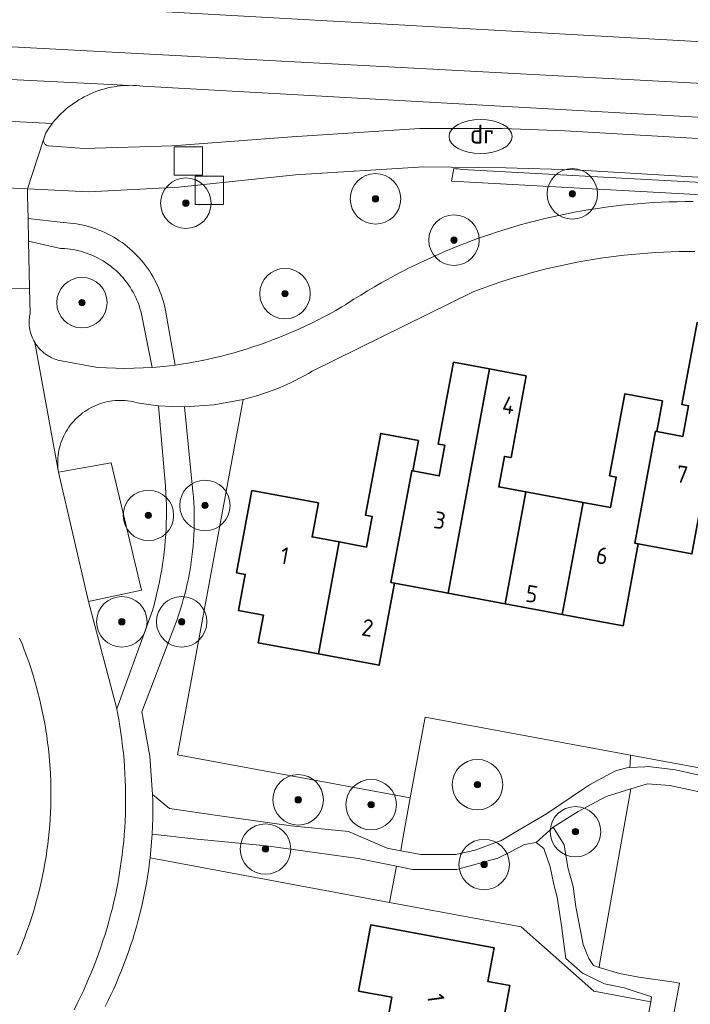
# Model space of a CAD drawing. Extents: x 154222 to 160093, y 456746 to 462495.
# Tile 189 of 254: x 158727 to 158780, y 460852 to 460930. Entities that reach past the tile are written whole.
import ezdxf
from ezdxf.enums import TextEntityAlignment as Align

# ---------------------------------------------------------------- set-up
doc = ezdxf.new("R2010")
doc.units = 0
doc.header["$LTSCALE"] = 0.75
doc.layers.get('0').update_dxf_attribs({"linetype": 'CONTINUOUS'})
for name, color, linetype, lineweight in [('B-XX-GR-BEPLANTING_CULTUUR_BODEMBEDEKKER-GV', 252, 'CONTINUOUS', 18), ('B-XX-GR-BEPLANTING_CULTUUR_BOSPLANTSOEN-GV', 252, 'CONTINUOUS', 18), ('B-XX-GR-BEPLANTING_CULTUUR_HEESTERS-GV', 252, 'CONTINUOUS', 18), ('B-XX-GR-BOOM-S', 252, 'CONTINUOUS', 25), ('B-XX-GR-HAAG-GV', 252, 'CONTINUOUS', 13), ('B-XX-OG-BEBOUWING-GV', 6, 'CONTINUOUS', 35), ('B-XX-OG-BEBOUWING-T18', 1, 'CONTINUOUS', 18), ('B-XX-OG-TERREIN_CULTUURSCHEIDING-GV', 252, 'CONTINUOUS', 18), ('B-XX-OG-TERREIN_ERF-GV', 252, 'CONTINUOUS', 18), ('B-XX-RI-DRAINAGE_PUT-S', 252, 'CONTINUOUS', 25), ('B-XX-RI-GWA_RIOOLPUT-S', 252, 'CONTINUOUS', 25), ('B-XX-VH-VERHARDING_ASFALT-GV', 252, 'CONTINUOUS', 18), ('B-XX-VH-VERHARDING_BETONSTRAATSTEEN-GV', 252, 'CONTINUOUS', 18), ('B-XX-VH-VERHARDING_HALFVERHARDING-GV', 252, 'CONTINUOUS', 18), ('B-XX-VH-VERHARDING_STRAATBAKSTEEN-GV', 252, 'CONTINUOUS', 18), ('B-XX-VH-VERHARDING_TEGEL-GV', 252, 'CONTINUOUS', 18)]:
    doc.layers.add(name, color=color, linetype=linetype, lineweight=lineweight)
doc.styles.add('NLCS-ISO', font='NLCS-ISO.ttf')
doc.styles.add('NLCS-ISO-M-T18', font='NLCS-ISO.ttf', dxfattribs={"height": 1.8})

# ---------------------------------------------------------------- blocks, each defined once
blk = doc.blocks.new('SRI-PUT_INSPECTIEPUT_RIOOLPUT-SO')
at = {"color": 0, "linetype": 'ByBlock', "lineweight": 18}
blk.add_lwpolyline([(-1.125, -1.125), (1.125, -1.125), (1.125, 1.125), (-1.125, 1.125)], close=True, dxfattribs=at)
blk = doc.blocks.new('SKL-WATER_DRAINAGEPUT-SO')
at = {"color": 0, "linetype": 'ByBlock', "lineweight": 18}
blk.add_ellipse((0, 0), major_axis=(2.5, 0), ratio=0.54, dxfattribs=at)
at = {"color": 0, "linetype": 'ByBlock', "lineweight": 18, "style": 'NLCS-ISO'}
blk.add_text('dr', height=1.5, dxfattribs=at).set_placement((0.117, 0.194), align=Align.MIDDLE_CENTER)
blk = doc.blocks.new('SGR-BOOM_01-SO')
at = {"linetype": 'ByBlock', "lineweight": 18}
h = blk.add_hatch(color=0, dxfattribs=at)
h.dxf.hatch_style = 1
edge = h.paths.add_edge_path()
edge.add_arc((0, 0), 0.25, 0, 360)
at = {"color": 0, "linetype": 'ByBlock', "lineweight": 18}
for radius in [2, 0.25]:
    blk.add_circle((0, 0), radius, dxfattribs=at)

msp = doc.modelspace()

# ---------------------------------------------------------------- linework, layer by layer
at = {"layer": 'B-XX-GR-BEPLANTING_CULTUUR_BODEMBEDEKKER-GV'}
for points in [[(158761.508, 460918.013), (158761.332, 460918.027), (158761.168, 460917.036), (158803.305, 460914.722), (158803.368, 460915.708), (158762.035, 460917.969), (158761.859, 460917.984), (158761.684, 460917.999)], [(158730.165, 460911.7), (158727.629, 460912.266), (158727.707, 460908.55), (158727.75, 460906.524), (158727.721, 460906.368), (158727.7, 460906.211), (158727.686, 460906.054), (158727.681, 460905.895), (158727.684, 460905.737), (158727.694, 460905.579), (158727.713, 460905.422), (158727.74, 460905.266), (158727.774, 460905.111), (158727.816, 460904.959), (158727.866, 460904.808), (158727.924, 460904.661), (158727.988, 460904.516), (158728.06, 460904.375), (158728.13, 460904.253), (158728.215, 460904.119), (158728.307, 460903.99), (158728.405, 460903.866), (158728.509, 460903.747), (158728.619, 460903.633), (158728.735, 460903.525), (158728.856, 460903.423), (158728.982, 460903.327), (158729.113, 460903.237), (158729.248, 460903.155), (158729.387, 460903.079), (158729.53, 460903.01), (158729.676, 460902.949), (158729.825, 460902.895), (158729.964, 460902.852), (158733.09, 460902.255), (158735.26, 460902.189), (158737.43, 460902.271), (158736.582, 460906.499), (158736.526, 460906.724), (158736.462, 460906.947), (158736.39, 460907.167), (158736.311, 460907.385), (158736.224, 460907.6), (158736.13, 460907.812), (158736.028, 460908.021), (158735.92, 460908.226), (158735.804, 460908.427), (158735.682, 460908.624), (158735.553, 460908.817), (158735.418, 460909.005), (158735.275, 460909.188), (158735.127, 460909.366), (158734.973, 460909.539), (158734.813, 460909.707), (158734.647, 460909.869), (158734.475, 460910.025), (158734.299, 460910.175), (158734.117, 460910.319), (158733.93, 460910.457), (158733.739, 460910.588), (158733.543, 460910.712), (158733.343, 460910.83), (158733.14, 460910.941), (158732.932, 460911.044), (158732.721, 460911.141), (158732.507, 460911.23), (158732.29, 460911.311), (158732.07, 460911.385), (158731.848, 460911.452), (158731.624, 460911.511), (158731.398, 460911.562), (158731.17, 460911.605), (158730.94, 460911.64), (158730.71, 460911.667), (158730.479, 460911.687), (158730.247, 460911.698)]]:
    msp.add_lwpolyline(points, close=True, dxfattribs=at)
at = {"layer": 'B-XX-GR-BEPLANTING_CULTUUR_BOSPLANTSOEN-GV'}
msp.add_lwpolyline([(158789.172, 460916.839), (158770.871, 460917.926), (158765.477, 460918.102), (158758.971, 460918.164), (158748.796, 460917.535), (158739.525, 460916.563), (158732.42, 460916.182), (158727.543, 460916.422), (158727.554, 460915.882), (158727.591, 460914.086), (158730.38, 460913.75), (158730.401, 460913.749), (158730.662, 460913.735), (158730.923, 460913.713), (158731.183, 460913.683), (158731.442, 460913.645), (158731.7, 460913.599), (158731.956, 460913.545), (158732.21, 460913.484), (158732.463, 460913.414), (158732.713, 460913.337), (158732.961, 460913.253), (158733.206, 460913.161), (158733.448, 460913.061), (158733.687, 460912.954), (158733.922, 460912.84), (158734.154, 460912.718), (158734.382, 460912.59), (158734.606, 460912.455), (158734.826, 460912.313), (158735.042, 460912.164), (158735.253, 460912.009), (158735.459, 460911.847), (158735.659, 460911.679), (158735.855, 460911.506), (158736.045, 460911.326), (158736.23, 460911.14), (158736.409, 460910.949), (158736.582, 460910.753), (158736.749, 460910.551), (158736.91, 460910.345), (158737.064, 460910.133), (158737.212, 460909.917), (158737.353, 460909.697), (158737.488, 460909.472), (158737.615, 460909.243), (158737.735, 460909.011), (158737.848, 460908.775), (158737.954, 460908.535), (158738.053, 460908.293), (158738.144, 460908.047), (158738.228, 460907.799), (158738.304, 460907.549), (158738.372, 460907.296), (158738.432, 460907.041), (158738.485, 460906.785), (158739.26, 460902.456), (158740.263, 460902.602), (158741.261, 460902.781), (158741.797, 460902.896), (158742.33, 460903.019), (158742.862, 460903.15), (158743.392, 460903.288), (158743.92, 460903.435), (158744.446, 460903.589), (158744.97, 460903.75), (158745.49, 460903.92), (158746.009, 460904.096), (158746.525, 460904.281), (158747.038, 460904.473), (158747.548, 460904.672), (158748.055, 460904.879), (158748.56, 460905.093), (158749.061, 460905.314), (158749.558, 460905.543), (158750.053, 460905.779), (158750.544, 460906.023), (158751.031, 460906.273), (158751.514, 460906.53), (158751.994, 460906.795), (158752.47, 460907.066), (158752.761, 460907.237), (158752.9, 460907.328), (158753.43, 460907.67), (158753.964, 460908.005), (158754.502, 460908.332), (158755.044, 460908.653), (158755.591, 460908.968), (158756.141, 460909.275), (158756.695, 460909.575), (158757.253, 460909.868), (158757.814, 460910.154), (158758.379, 460910.433), (158758.948, 460910.704), (158759.52, 460910.968), (158760.095, 460911.226), (158760.674, 460911.475), (158761.255, 460911.718), (158761.84, 460911.953), (158762.427, 460912.18), (158763.018, 460912.4), (158763.611, 460912.613), (158764.207, 460912.818), (158764.805, 460913.015), (158765.406, 460913.205), (158766.009, 460913.387), (158766.615, 460913.562), (158767.222, 460913.729), (158767.832, 460913.888), (158768.444, 460914.039), (158769.057, 460914.183), (158769.672, 460914.318), (158770.289, 460914.446), (158770.908, 460914.566), (158771.528, 460914.678), (158772.149, 460914.783), (158772.772, 460914.879), (158773.396, 460914.968), (158774.021, 460915.048), (158774.647, 460915.121), (158775.274, 460915.185), (158775.901, 460915.242), (158776.529, 460915.291), (158777.158, 460915.332), (158777.787, 460915.365), (158778.417, 460915.389), (158779.047, 460915.406), (158779.677, 460915.415), (158780.307, 460915.416)], dxfattribs=at)
for points in [[(158761.168, 460917.036), (158761.332, 460918.027), (158761.508, 460918.013), (158761.684, 460917.999), (158761.859, 460917.984), (158762.035, 460917.969), (158803.368, 460915.708), (158803.305, 460914.722)], [(158757.886, 460868.168), (158739.452, 460871.573), (158744.652, 460899.727), (158742.34, 460899.3), (158739.993, 460899.146), (158740.662, 460892.451), (158740.663, 460892.438), (158740.701, 460892.008), (158740.731, 460891.576), (158740.752, 460891.144), (158740.766, 460890.712), (158740.772, 460890.28), (158740.77, 460889.848), (158740.759, 460889.416), (158740.741, 460888.984), (158740.715, 460888.552), (158740.681, 460888.121), (158740.638, 460887.691), (158740.588, 460887.261), (158740.53, 460886.833), (158740.464, 460886.406), (158740.39, 460885.98), (158740.308, 460885.555), (158740.219, 460885.132), (158740.122, 460884.711), (158740.016, 460884.292), (158739.903, 460883.874), (158739.783, 460883.459), (158739.654, 460883.046), (158739.519, 460882.636), (158739.375, 460882.228), (158739.224, 460881.823), (158736.623, 460874.977), (158737.236, 460871.465), (158737.447, 460868.425), (158738.816, 460867.321), (158742.785, 460866.739), (158748.454, 460865.953), (158752.998, 460865.506), (158756.057, 460864.163), (158757.132, 460863.967), (158757.3, 460864.939)], [(158775.361, 460871.55), (158775.323, 460870.836), (158775.308, 460870.558), (158776.48, 460870.628), (158776.756, 460870.645), (158778.92, 460870.391), (158783.105, 460869.443), (158788.135, 460868.535), (158792.377, 460867.705), (158796.619, 460867.092), (158801.244, 460865.082), (158802.874, 460864.286), (158805.265, 460862.901), (158805.325, 460862.955), (158806.125, 460863.671), (158807.019, 460864.471), (158808.962, 460862.089), (158809.223, 460865.277), (158800.985, 460866.803)], [(158756.79, 460862.741), (158753.757, 460863.342), (158746.493, 460864.361), (158740.74, 460864.915), (158737.422, 460865.288), (158737.407, 460864.974), (158737.265, 460863.401), (158756.251, 460859.866)]]:
    msp.add_lwpolyline(points, close=True, dxfattribs=at)
at = {"layer": 'B-XX-GR-BEPLANTING_CULTUUR_HEESTERS-GV'}
msp.add_lwpolyline([(158735.093, 460899.658), (158734.894, 460899.662), (158734.695, 460899.658), (158734.496, 460899.646), (158734.298, 460899.626), (158734.101, 460899.597), (158733.905, 460899.561), (158733.711, 460899.517), (158733.518, 460899.466), (158733.328, 460899.407), (158733.141, 460899.34), (158732.956, 460899.265), (158732.774, 460899.183), (158732.596, 460899.095), (158732.422, 460898.999), (158732.251, 460898.896), (158732.085, 460898.786), (158731.923, 460898.669), (158731.766, 460898.547), (158731.615, 460898.418), (158731.468, 460898.283), (158731.327, 460898.142), (158731.192, 460897.996), (158731.063, 460897.844), (158730.94, 460897.688), (158730.823, 460897.526), (158730.713, 460897.36), (158730.61, 460897.19), (158730.514, 460897.016), (158730.424, 460896.838), (158730.342, 460896.656), (158730.267, 460896.472), (158730.2, 460896.284), (158730.14, 460896.094), (158730.089, 460895.902), (158730.044, 460895.708), (158730.008, 460895.512), (158729.979, 460895.315), (158729.959, 460895.117), (158729.946, 460894.918), (158729.942, 460894.719), (158729.945, 460894.52), (158729.956, 460894.321), (158729.976, 460894.123), (158729.996, 460893.971), (158734.19, 460894.722), (158736.594, 460884.621), (158732.387, 460883.708), (158734.622, 460875.22), (158737.451, 460883.004), (158737.579, 460883.457), (158737.7, 460883.913), (158737.813, 460884.371), (158737.918, 460884.83), (158738.015, 460885.291), (158738.104, 460885.754), (158738.186, 460886.218), (158738.259, 460886.684), (158738.325, 460887.151), (158738.383, 460887.619), (158738.433, 460888.087), (158738.475, 460888.557), (158738.508, 460889.027), (158738.534, 460889.497), (158738.552, 460889.968), (158738.562, 460890.44), (158738.564, 460890.911), (158738.558, 460891.382), (158738.544, 460891.853), (158738.522, 460892.324), (158738.492, 460892.795), (158738.487, 460892.858), (158737.945, 460899.238), (158737.105, 460899.336), (158736.27, 460899.469), (158736.078, 460899.52), (158735.883, 460899.564), (158735.687, 460899.599), (158735.49, 460899.627), (158735.292, 460899.647)], close=True, dxfattribs=at)
at = {"layer": 'B-XX-GR-HAAG-GV'}
for points in [[(158761.508, 460918.013), (158761.332, 460918.027), (158761.168, 460917.036), (158803.305, 460914.722), (158803.368, 460915.708), (158762.035, 460917.969), (158761.859, 460917.984), (158761.684, 460917.999)], [(158730.165, 460911.7), (158727.629, 460912.266), (158727.707, 460908.55), (158727.75, 460906.524), (158727.721, 460906.368), (158727.7, 460906.211), (158727.686, 460906.054), (158727.681, 460905.895), (158727.684, 460905.737), (158727.694, 460905.579), (158727.713, 460905.422), (158727.74, 460905.266), (158727.774, 460905.111), (158727.816, 460904.959), (158727.866, 460904.808), (158727.924, 460904.661), (158727.988, 460904.516), (158728.06, 460904.375), (158728.13, 460904.253), (158728.215, 460904.119), (158728.307, 460903.99), (158728.405, 460903.866), (158728.509, 460903.747), (158728.619, 460903.633), (158728.735, 460903.525), (158728.856, 460903.423), (158728.982, 460903.327), (158729.113, 460903.237), (158729.248, 460903.155), (158729.387, 460903.079), (158729.53, 460903.01), (158729.676, 460902.949), (158729.825, 460902.895), (158729.964, 460902.852), (158733.09, 460902.255), (158735.26, 460902.189), (158737.43, 460902.271), (158736.582, 460906.499), (158736.526, 460906.724), (158736.462, 460906.947), (158736.39, 460907.167), (158736.311, 460907.385), (158736.224, 460907.6), (158736.13, 460907.812), (158736.028, 460908.021), (158735.92, 460908.226), (158735.804, 460908.427), (158735.682, 460908.624), (158735.553, 460908.817), (158735.418, 460909.005), (158735.275, 460909.188), (158735.127, 460909.366), (158734.973, 460909.539), (158734.813, 460909.707), (158734.647, 460909.869), (158734.475, 460910.025), (158734.299, 460910.175), (158734.117, 460910.319), (158733.93, 460910.457), (158733.739, 460910.588), (158733.543, 460910.712), (158733.343, 460910.83), (158733.14, 460910.941), (158732.932, 460911.044), (158732.721, 460911.141), (158732.507, 460911.23), (158732.29, 460911.311), (158732.07, 460911.385), (158731.848, 460911.452), (158731.624, 460911.511), (158731.398, 460911.562), (158731.17, 460911.605), (158730.94, 460911.64), (158730.71, 460911.667), (158730.479, 460911.687), (158730.247, 460911.698)]]:
    msp.add_lwpolyline(points, close=True, dxfattribs=at)
at = {"layer": 'B-XX-OG-BEBOUWING-GV'}
for points in [[(158783.515, 460905.288), (158780.623, 460905.823), (158779.419, 460899.328), (158779.951, 460899.23), (158779.502, 460896.809), (158777.436, 460897.192), (158777.337, 460897.21), (158775.694, 460888.335), (158775.96, 460888.286), (158780.221, 460887.498)], [(158764.181, 460902.15), (158761.31, 460902.682), (158760.108, 460896.196), (158760.64, 460896.098), (158760.192, 460893.677), (158758.103, 460894.066), (158758.004, 460894.084), (158756.362, 460885.215), (158756.633, 460885.165), (158760.89, 460884.374)], [(158767.086, 460901.611), (158764.181, 460902.15), (158760.89, 460884.374), (158765.415, 460883.533), (158767.058, 460892.404), (158764.906, 460892.802), (158765.354, 460895.223), (158765.886, 460895.125)], [(158777.884, 460899.613), (158774.892, 460900.166), (158773.691, 460893.681), (158774.222, 460893.583), (158773.774, 460891.162), (158771.585, 460891.567), (158769.942, 460882.692), (158774.758, 460881.797), (158775.96, 460888.286), (158775.694, 460888.335), (158777.337, 460897.21), (158777.436, 460897.192)], [(158758.553, 460896.483), (158755.553, 460897.041), (158754.348, 460890.555), (158754.882, 460890.457), (158754.431, 460888.035), (158752.266, 460888.437), (158750.622, 460879.562), (158755.426, 460878.669), (158756.633, 460885.165), (158756.362, 460885.215), (158758.004, 460894.084), (158758.103, 460894.066)], [(158752.266, 460888.437), (158750.11, 460888.838), (158750.609, 460891.53), (158745.333, 460892.505), (158744.128, 460885.99), (158744.806, 460885.865), (158744.282, 460883.008), (158746.254, 460882.641), (158745.847, 460880.449), (158750.622, 460879.562)], [(158771.585, 460891.567), (158767.058, 460892.404), (158765.415, 460883.533), (158769.942, 460882.692)], [(158764.532, 460856.277), (158754.757, 460858.086), (158753.79, 460852.845), (158756.441, 460852.354), (158756.038, 460850.172), (158764.9, 460848.529), (158765.781, 460853.294), (158764.039, 460853.614)]]:
    msp.add_lwpolyline(points, close=True, dxfattribs=at)
at = {"layer": 'B-XX-OG-TERREIN_CULTUURSCHEIDING-GV'}
for points in [[(158725.817, 460931.153), (158837.741, 460924.9), (158837.759, 460925.173), (158837.939, 460927.925), (158802.286, 460929.969)], [(158789.63, 460921.612), (158736.68, 460924.573), (158736.429, 460924.599), (158736.178, 460924.617), (158735.927, 460924.626), (158735.675, 460924.628), (158735.553, 460924.626), (158735.423, 460924.622), (158735.172, 460924.608), (158734.921, 460924.586), (158734.671, 460924.556), (158734.422, 460924.518), (158734.174, 460924.472), (158733.928, 460924.418), (158733.684, 460924.357), (158733.442, 460924.287), (158733.202, 460924.21), (158732.965, 460924.126), (158732.731, 460924.034), (158732.499, 460923.935), (158732.271, 460923.828), (158732.047, 460923.714), (158731.826, 460923.593), (158731.609, 460923.465), (158731.396, 460923.33), (158731.188, 460923.189), (158730.984, 460923.041), (158730.785, 460922.887), (158730.591, 460922.726), (158730.402, 460922.56), (158730.219, 460922.387), (158730.041, 460922.209), (158729.869, 460922.025), (158729.703, 460921.835), (158729.543, 460921.641), (158729.509, 460921.597), (158729.389, 460921.442), (158729.242, 460921.237), (158729.101, 460921.029), (158728.996, 460920.863), (158728.811, 460920.308), (158728.813, 460920.247), (158728.822, 460920.187), (158728.839, 460920.128), (158728.864, 460920.073), (158728.896, 460920.021), (158728.934, 460919.973), (158728.979, 460919.931), (158729.028, 460919.896), (158729.082, 460919.867), (158729.139, 460919.845), (158729.198, 460919.831), (158729.208, 460919.829), (158732.04, 460919.617), (158739.057, 460919.823), (158748.492, 460920.539), (158758.652, 460921.202), (158765.21, 460921.198), (158770.172, 460921.01), (158789.416, 460919.91)]]:
    msp.add_lwpolyline(points, dxfattribs=at)
for points in [[(158775.361, 460871.55), (158759.074, 460874.567), (158757.886, 460868.168), (158757.3, 460864.939), (158757.132, 460863.967), (158758.739, 460863.675), (158760.398, 460863.674), (158761.49, 460863.673), (158763.044, 460864.021), (158765.024, 460864.742), (158765.073, 460864.76), (158766.521, 460865.614), (158768.694, 460866.896), (158771.62, 460868.883), (158772.087, 460869.2), (158774.168, 460870.306), (158775.047, 460870.542), (158775.308, 460870.558), (158775.323, 460870.836)], [(158775.374, 460868.869), (158773.413, 460868.27), (158771.193, 460867.086), (158769.214, 460865.831), (158770.101, 460864.435), (158770.304, 460863.135), (158770.386, 460862.634), (158770.807, 460861.146), (158771.021, 460859.513), (158771.597, 460856.55), (158771.908, 460855.75), (158772.038, 460855.418), (158772.409, 460854.865), (158772.86, 460854.728), (158772.899, 460854.948)], [(158756.79, 460862.741), (158756.251, 460859.866), (158766.672, 460857.926), (158772.455, 460852.842), (158776.955, 460851.987), (158777.022, 460852.4), (158774.842, 460853.096), (158773.275, 460853.418), (158771.546, 460854.254), (158770.217, 460855.417), (158769.965, 460857.422), (158769.9, 460857.855), (158769.534, 460860.293), (158769.274, 460861.291), (158768.976, 460862.682), (158768.477, 460864.148), (158767.883, 460864.61), (158766.957, 460864.463), (158766.76, 460864.361), (158765.402, 460863.661), (158764.843, 460863.373), (158761.586, 460862.472), (158758.067, 460862.488)]]:
    msp.add_lwpolyline(points, close=True, dxfattribs=at)
at = {"layer": 'B-XX-OG-TERREIN_ERF-GV'}
for points in [[(158780.46, 460911.462), (158779.834, 460911.46), (158779.208, 460911.451), (158778.582, 460911.434), (158777.956, 460911.408), (158777.331, 460911.375), (158776.707, 460911.334), (158776.082, 460911.284), (158775.459, 460911.227), (158774.836, 460911.162), (158774.214, 460911.089), (158773.594, 460911.007), (158772.974, 460910.918), (158772.355, 460910.821), (158771.738, 460910.716), (158771.122, 460910.604), (158770.508, 460910.483), (158769.895, 460910.355), (158769.284, 460910.218), (158768.675, 460910.074), (158768.067, 460909.923), (158767.462, 460909.763), (158766.859, 460909.596), (158766.257, 460909.421), (158765.659, 460909.238), (158765.062, 460909.048), (158764.468, 460908.85), (158763.877, 460908.644), (158763.288, 460908.431), (158762.923, 460908.295), (158750.115, 460901.966), (158749.824, 460901.796), (158749.476, 460901.601), (158749.124, 460901.413), (158748.768, 460901.231), (158748.409, 460901.058), (158748.046, 460900.891), (158747.68, 460900.732), (158747.311, 460900.58), (158746.938, 460900.435), (158746.564, 460900.298), (158746.186, 460900.169), (158745.806, 460900.047), (158745.423, 460899.932), (158745.039, 460899.826), (158744.652, 460899.727), (158739.452, 460871.573), (158757.886, 460868.168), (158759.074, 460874.567), (158775.361, 460871.55), (158800.985, 460866.803)], [(158780.221, 460887.498), (158775.96, 460888.286), (158774.758, 460881.797), (158769.942, 460882.692), (158765.415, 460883.533), (158760.89, 460884.374), (158756.633, 460885.165), (158755.426, 460878.669), (158750.622, 460879.562), (158745.847, 460880.449), (158746.254, 460882.641), (158744.282, 460883.008), (158744.806, 460885.865), (158744.128, 460885.99), (158745.333, 460892.505), (158750.609, 460891.53), (158750.11, 460888.838), (158752.266, 460888.437), (158754.431, 460888.035), (158754.882, 460890.457), (158754.348, 460890.555), (158755.553, 460897.041), (158758.553, 460896.483), (158758.103, 460894.066), (158760.192, 460893.677), (158760.64, 460896.098), (158760.108, 460896.196), (158761.31, 460902.682), (158764.181, 460902.15), (158767.086, 460901.611), (158765.886, 460895.125), (158765.354, 460895.223), (158764.906, 460892.802), (158767.058, 460892.404), (158771.585, 460891.567), (158773.774, 460891.162), (158774.222, 460893.583), (158773.691, 460893.681), (158774.892, 460900.166), (158777.884, 460899.613), (158777.436, 460897.192), (158779.502, 460896.809), (158779.951, 460899.23), (158779.419, 460899.328), (158780.623, 460905.823)], [(158726.764, 460855.731), (158726.962, 460856.196), (158727.152, 460856.665), (158727.335, 460857.136), (158727.511, 460857.61), (158727.679, 460858.087), (158727.839, 460858.567), (158727.992, 460859.049), (158728.137, 460859.533), (158728.274, 460860.019), (158728.404, 460860.508), (158728.526, 460860.999), (158728.64, 460861.491), (158728.747, 460861.985), (158728.845, 460862.481), (158728.936, 460862.979), (158729.019, 460863.477), (158729.094, 460863.977), (158729.161, 460864.479), (158729.22, 460864.981), (158729.271, 460865.484), (158729.314, 460865.987), (158729.349, 460866.492), (158729.376, 460866.997), (158729.396, 460867.502), (158729.407, 460868.007), (158729.41, 460868.513), (158729.405, 460869.018), (158729.392, 460869.524), (158729.372, 460870.029), (158729.343, 460870.534), (158729.306, 460871.038), (158729.261, 460871.542), (158729.209, 460872.044), (158729.148, 460872.546), (158729.079, 460873.047), (158729.003, 460873.547), (158728.918, 460874.045), (158728.826, 460874.543), (158728.726, 460875.038), (158728.618, 460875.532), (158728.502, 460876.024), (158728.379, 460876.514), (158728.248, 460877.003), (158728.109, 460877.489), (158727.962, 460877.973), (158727.808, 460878.454), (158727.646, 460878.933), (158727.476, 460879.409), (158727.299, 460879.883), (158727.115, 460880.354), (158726.923, 460880.821)], [(158783.133, 460868.128), (158778.463, 460869.137), (158776.706, 460869.276), (158775.374, 460868.869), (158772.899, 460854.948), (158772.86, 460854.728), (158774.467, 460854.241), (158776.02, 460853.943), (158778.637, 460853.571), (158779.226, 460853.47), (158769.837, 460803.042)], [(158767.504, 460801.431), (158776.955, 460851.987), (158772.455, 460852.842), (158766.672, 460857.926), (158756.251, 460859.866), (158737.265, 460863.401), (158737.227, 460863.086), (158737.159, 460862.566), (158737.083, 460862.047), (158736.998, 460861.53), (158736.906, 460861.013), (158736.806, 460860.499), (158736.698, 460859.986), (158736.582, 460859.474), (158736.459, 460858.965), (158736.328, 460858.457), (158736.189, 460857.951), (158736.042, 460857.448), (158735.888, 460856.947), (158735.726, 460856.448), (158735.556, 460855.952), (158735.379, 460855.459), (158735.195, 460854.968), (158735.003, 460854.48), (158734.803, 460853.995), (158734.596, 460853.513), (158734.382, 460853.035), (158734.161, 460852.56), (158733.932, 460852.088), (158733.696, 460851.62)], [(158756.038, 460850.172), (158756.441, 460852.354), (158753.79, 460852.845), (158754.757, 460858.086), (158764.532, 460856.277), (158764.039, 460853.614), (158765.781, 460853.294), (158764.9, 460848.529)]]:
    msp.add_lwpolyline(points, dxfattribs=at)
at = {"layer": 'B-XX-VH-VERHARDING_ASFALT-GV'}
for points in [[(158837.741, 460924.9), (158725.817, 460931.153)], [(158682.446, 460929.997), (158889.651, 460919.025)], [(158725.126, 460925.137), (158734.663, 460924.677), (158735.553, 460924.626), (158735.675, 460924.628), (158735.927, 460924.626), (158736.178, 460924.617), (158736.429, 460924.599), (158736.68, 460924.573), (158789.63, 460921.612), (158837.202, 460919.016), (158837.39, 460919.005), (158849.273, 460918.325), (158870.533, 460917.055), (158877.486, 460916.64), (158877.539, 460916.638), (158881.087, 460916.399), (158881.147, 460916.398), (158881.207, 460916.39), (158889.458, 460915.865), (158889.651, 460919.025), (158682.446, 460929.997)], [(158720.787, 460922.052), (158729.509, 460921.597), (158729.543, 460921.641), (158729.703, 460921.835), (158729.869, 460922.025), (158730.041, 460922.209), (158730.219, 460922.387), (158730.402, 460922.56), (158730.591, 460922.726), (158730.785, 460922.887), (158730.984, 460923.041), (158731.188, 460923.189), (158731.396, 460923.33), (158731.609, 460923.465), (158731.826, 460923.593), (158732.047, 460923.714), (158732.271, 460923.828), (158732.499, 460923.935), (158732.731, 460924.034), (158732.965, 460924.126), (158733.202, 460924.21), (158733.442, 460924.287), (158733.684, 460924.357), (158733.928, 460924.418), (158734.174, 460924.472), (158734.422, 460924.518), (158734.671, 460924.556), (158734.921, 460924.586), (158735.172, 460924.608), (158735.423, 460924.622), (158735.553, 460924.626), (158734.663, 460924.677), (158725.126, 460925.137)], [(158789.416, 460919.91), (158770.172, 460921.01), (158765.21, 460921.198), (158758.652, 460921.202), (158748.492, 460920.539), (158739.057, 460919.823), (158732.04, 460919.617), (158729.208, 460919.829), (158729.198, 460919.831), (158729.139, 460919.845), (158729.082, 460919.867), (158729.028, 460919.896), (158728.979, 460919.931), (158728.934, 460919.973), (158728.896, 460920.021), (158728.864, 460920.073), (158728.839, 460920.128), (158728.822, 460920.187), (158728.813, 460920.247), (158728.811, 460920.308), (158727.543, 460916.422), (158732.42, 460916.182), (158739.525, 460916.563), (158748.796, 460917.535), (158758.971, 460918.164), (158765.477, 460918.102), (158770.871, 460917.926), (158789.172, 460916.839)]]:
    msp.add_lwpolyline(points, dxfattribs=at)
msp.add_lwpolyline([(158729.509, 460921.597), (158720.787, 460922.052), (158720.808, 460922.017), (158720.931, 460921.801), (158721.047, 460921.581), (158721.155, 460921.358), (158721.257, 460921.131), (158721.294, 460920.714), (158721.288, 460920.678), (158722.009, 460916.685), (158724.756, 460916.558), (158727.543, 460916.422), (158728.811, 460920.308), (158728.996, 460920.863), (158729.101, 460921.029), (158729.242, 460921.237), (158729.389, 460921.442)], close=True, dxfattribs=at)
at = {"layer": 'B-XX-VH-VERHARDING_BETONSTRAATSTEEN-GV'}
msp.add_lwpolyline([(158724.756, 460916.558), (158722.009, 460916.685), (158721.926, 460915.382), (158721.861, 460914.033), (158721.826, 460913.067), (158721.802, 460912.112), (158721.802, 460912.1), (158721.785, 460909.955), (158721.81, 460908.451), (158727.707, 460908.55), (158727.629, 460912.266), (158727.591, 460914.086), (158727.554, 460915.882), (158727.543, 460916.422)], close=True, dxfattribs=at)
msp.add_lwpolyline([(158780.307, 460915.416), (158779.677, 460915.415), (158779.047, 460915.406), (158778.417, 460915.389), (158777.787, 460915.365), (158777.158, 460915.332), (158776.529, 460915.291), (158775.901, 460915.242), (158775.274, 460915.185), (158774.647, 460915.121), (158774.021, 460915.048), (158773.396, 460914.968), (158772.772, 460914.879), (158772.149, 460914.783), (158771.528, 460914.678), (158770.908, 460914.566), (158770.289, 460914.446), (158769.672, 460914.318), (158769.057, 460914.183), (158768.444, 460914.039), (158767.832, 460913.888), (158767.222, 460913.729), (158766.615, 460913.562), (158766.009, 460913.387), (158765.406, 460913.205), (158764.805, 460913.015), (158764.207, 460912.818), (158763.611, 460912.613), (158763.018, 460912.4), (158762.427, 460912.18), (158761.84, 460911.953), (158761.255, 460911.718), (158760.674, 460911.475), (158760.095, 460911.226), (158759.52, 460910.968), (158758.948, 460910.704), (158758.379, 460910.433), (158757.814, 460910.154), (158757.253, 460909.868), (158756.695, 460909.575), (158756.141, 460909.275), (158755.591, 460908.968), (158755.044, 460908.653), (158754.502, 460908.332), (158753.964, 460908.005), (158753.43, 460907.67), (158752.9, 460907.328), (158752.761, 460907.237), (158752.47, 460907.066), (158751.994, 460906.795), (158751.514, 460906.53), (158751.031, 460906.273), (158750.544, 460906.023), (158750.053, 460905.779), (158749.558, 460905.543), (158749.061, 460905.314), (158748.56, 460905.093), (158748.055, 460904.879), (158747.548, 460904.672), (158747.038, 460904.473), (158746.525, 460904.281), (158746.009, 460904.096), (158745.49, 460903.92), (158744.97, 460903.75), (158744.446, 460903.589), (158743.92, 460903.435), (158743.392, 460903.288), (158742.862, 460903.15), (158742.33, 460903.019), (158741.797, 460902.896), (158741.261, 460902.781), (158740.263, 460902.602), (158739.26, 460902.456), (158738.346, 460902.35), (158737.43, 460902.271), (158735.26, 460902.189), (158733.09, 460902.255), (158729.964, 460902.852), (158729.825, 460902.895), (158729.676, 460902.949), (158729.53, 460903.01), (158729.387, 460903.079), (158729.248, 460903.155), (158729.113, 460903.237), (158728.982, 460903.327), (158728.856, 460903.423), (158728.735, 460903.525), (158728.619, 460903.633), (158728.509, 460903.747), (158728.405, 460903.866), (158728.307, 460903.99), (158728.215, 460904.119), (158728.13, 460904.253), (158729.996, 460893.971), (158729.976, 460894.123), (158729.956, 460894.321), (158729.945, 460894.52), (158729.942, 460894.719), (158729.946, 460894.918), (158729.959, 460895.117), (158729.979, 460895.315), (158730.008, 460895.512), (158730.044, 460895.708), (158730.089, 460895.902), (158730.14, 460896.094), (158730.2, 460896.284), (158730.267, 460896.472), (158730.342, 460896.656), (158730.424, 460896.838), (158730.514, 460897.016), (158730.61, 460897.19), (158730.713, 460897.36), (158730.823, 460897.526), (158730.94, 460897.688), (158731.063, 460897.844), (158731.192, 460897.996), (158731.327, 460898.142), (158731.468, 460898.283), (158731.615, 460898.418), (158731.766, 460898.547), (158731.923, 460898.669), (158732.085, 460898.786), (158732.251, 460898.896), (158732.422, 460898.999), (158732.596, 460899.095), (158732.774, 460899.183), (158732.956, 460899.265), (158733.141, 460899.34), (158733.328, 460899.407), (158733.518, 460899.466), (158733.711, 460899.517), (158733.905, 460899.561), (158734.101, 460899.597), (158734.298, 460899.626), (158734.496, 460899.646), (158734.695, 460899.658), (158734.894, 460899.662), (158735.093, 460899.658), (158735.292, 460899.647), (158735.49, 460899.627), (158735.687, 460899.599), (158735.883, 460899.564), (158736.078, 460899.52), (158736.27, 460899.469), (158737.105, 460899.336), (158737.945, 460899.238), (158738.968, 460899.165), (158739.993, 460899.146), (158742.34, 460899.3), (158744.652, 460899.727), (158745.039, 460899.826), (158745.423, 460899.932), (158745.806, 460900.047), (158746.186, 460900.169), (158746.564, 460900.298), (158746.938, 460900.435), (158747.311, 460900.58), (158747.68, 460900.732), (158748.046, 460900.891), (158748.409, 460901.058), (158748.768, 460901.231), (158749.124, 460901.413), (158749.476, 460901.601), (158749.824, 460901.796), (158750.115, 460901.966), (158762.923, 460908.295), (158763.288, 460908.431), (158763.877, 460908.644), (158764.468, 460908.85), (158765.062, 460909.048), (158765.659, 460909.238), (158766.257, 460909.421), (158766.859, 460909.596), (158767.462, 460909.763), (158768.067, 460909.923), (158768.675, 460910.074), (158769.284, 460910.218), (158769.895, 460910.355), (158770.508, 460910.483), (158771.122, 460910.604), (158771.738, 460910.716), (158772.355, 460910.821), (158772.974, 460910.918), (158773.594, 460911.007), (158774.214, 460911.089), (158774.836, 460911.162), (158775.459, 460911.227), (158776.082, 460911.284), (158776.707, 460911.334), (158777.331, 460911.375), (158777.956, 460911.408), (158778.582, 460911.434), (158779.208, 460911.451), (158779.834, 460911.46), (158780.46, 460911.462)], dxfattribs=at)
at = {"layer": 'B-XX-VH-VERHARDING_HALFVERHARDING-GV'}
msp.add_lwpolyline([(158783.105, 460869.443), (158778.92, 460870.391), (158776.756, 460870.645), (158776.48, 460870.628), (158775.308, 460870.558), (158775.047, 460870.542), (158774.168, 460870.306), (158772.087, 460869.2), (158771.62, 460868.883), (158768.694, 460866.896), (158766.521, 460865.614), (158765.073, 460864.76), (158765.024, 460864.742), (158763.044, 460864.021), (158761.49, 460863.673), (158760.398, 460863.674), (158758.739, 460863.675), (158757.132, 460863.967), (158756.057, 460864.163), (158752.998, 460865.506), (158748.454, 460865.953), (158742.785, 460866.739), (158738.816, 460867.321), (158737.447, 460868.425), (158737.483, 460867.909), (158737.487, 460867.23), (158737.48, 460866.551), (158737.422, 460865.288), (158740.74, 460864.915), (158746.493, 460864.361), (158753.757, 460863.342), (158756.79, 460862.741), (158758.067, 460862.488), (158761.586, 460862.472), (158764.843, 460863.373), (158765.402, 460863.661), (158766.76, 460864.361), (158766.957, 460864.463), (158767.883, 460864.61), (158769.214, 460865.831), (158771.193, 460867.086), (158773.413, 460868.27), (158775.374, 460868.869), (158776.706, 460869.276), (158778.463, 460869.137), (158783.133, 460868.128)], dxfattribs=at)
at = {"layer": 'B-XX-VH-VERHARDING_STRAATBAKSTEEN-GV'}
for points in [[(158731.242, 460851.374), (158731.487, 460851.853), (158731.725, 460852.336), (158731.956, 460852.823), (158732.179, 460853.312), (158732.395, 460853.805), (158732.604, 460854.301), (158732.805, 460854.8), (158732.999, 460855.302), (158733.185, 460855.807), (158733.364, 460856.315), (158733.535, 460856.825), (158733.698, 460857.338), (158733.854, 460857.853), (158734.003, 460858.37), (158734.143, 460858.89), (158734.276, 460859.411), (158734.401, 460859.935), (158734.519, 460860.46), (158734.628, 460860.987), (158734.73, 460861.516), (158734.823, 460862.045), (158734.909, 460862.577), (158734.987, 460863.109), (158735.057, 460863.643), (158735.12, 460864.177), (158735.174, 460864.713), (158735.22, 460865.249), (158735.258, 460865.786), (158735.288, 460866.323), (158735.31, 460866.861), (158735.325, 460867.399), (158735.331, 460867.937), (158735.329, 460868.475), (158735.319, 460869.013), (158735.302, 460869.551), (158735.276, 460870.089), (158735.242, 460870.626), (158735.201, 460871.163), (158735.151, 460871.698), (158735.093, 460872.233), (158735.028, 460872.768), (158734.954, 460873.301), (158734.873, 460873.833), (158734.783, 460874.363), (158734.686, 460874.893), (158734.622, 460875.22), (158732.387, 460883.708), (158729.996, 460893.971), (158728.13, 460904.253), (158728.06, 460904.375), (158727.988, 460904.516), (158727.924, 460904.661), (158727.866, 460904.808), (158727.816, 460904.959), (158727.774, 460905.111), (158727.74, 460905.266), (158727.713, 460905.422), (158727.694, 460905.579), (158727.684, 460905.737), (158727.681, 460905.895), (158727.686, 460906.054), (158727.7, 460906.211), (158727.721, 460906.368), (158727.75, 460906.524), (158727.707, 460908.55), (158721.81, 460908.451)], [(158726.923, 460880.821), (158727.115, 460880.354), (158727.299, 460879.883), (158727.476, 460879.409), (158727.646, 460878.933), (158727.808, 460878.454), (158727.962, 460877.973), (158728.109, 460877.489), (158728.248, 460877.003), (158728.379, 460876.514), (158728.502, 460876.024), (158728.618, 460875.532), (158728.726, 460875.038), (158728.826, 460874.543), (158728.918, 460874.045), (158729.003, 460873.547), (158729.079, 460873.047), (158729.148, 460872.546), (158729.209, 460872.044), (158729.261, 460871.542), (158729.306, 460871.038), (158729.343, 460870.534), (158729.372, 460870.029), (158729.392, 460869.524), (158729.405, 460869.018), (158729.41, 460868.513), (158729.407, 460868.007), (158729.396, 460867.502), (158729.376, 460866.997), (158729.349, 460866.492), (158729.314, 460865.987), (158729.271, 460865.484), (158729.22, 460864.981), (158729.161, 460864.479), (158729.094, 460863.977), (158729.019, 460863.477), (158728.936, 460862.979), (158728.845, 460862.481), (158728.747, 460861.985), (158728.64, 460861.491), (158728.526, 460860.999), (158728.404, 460860.508), (158728.274, 460860.019), (158728.137, 460859.533), (158727.992, 460859.049), (158727.839, 460858.567), (158727.679, 460858.087), (158727.511, 460857.61), (158727.335, 460857.136), (158727.152, 460856.665), (158726.962, 460856.196), (158726.764, 460855.731)]]:
    msp.add_lwpolyline(points, dxfattribs=at)
msp.add_lwpolyline([(158736.594, 460884.621), (158734.19, 460894.722), (158729.996, 460893.971), (158732.387, 460883.708)], close=True, dxfattribs=at)
at = {"layer": 'B-XX-VH-VERHARDING_TEGEL-GV'}
msp.add_lwpolyline([(158730.38, 460913.75), (158727.591, 460914.086), (158727.629, 460912.266), (158730.165, 460911.7), (158730.247, 460911.698), (158730.479, 460911.687), (158730.71, 460911.667), (158730.94, 460911.64), (158731.17, 460911.605), (158731.398, 460911.562), (158731.624, 460911.511), (158731.848, 460911.452), (158732.07, 460911.385), (158732.29, 460911.311), (158732.507, 460911.23), (158732.721, 460911.141), (158732.932, 460911.044), (158733.14, 460910.941), (158733.343, 460910.83), (158733.543, 460910.712), (158733.739, 460910.588), (158733.93, 460910.457), (158734.117, 460910.319), (158734.299, 460910.175), (158734.475, 460910.025), (158734.647, 460909.869), (158734.813, 460909.707), (158734.973, 460909.539), (158735.127, 460909.366), (158735.275, 460909.188), (158735.418, 460909.005), (158735.553, 460908.817), (158735.682, 460908.624), (158735.804, 460908.427), (158735.92, 460908.226), (158736.028, 460908.021), (158736.13, 460907.812), (158736.224, 460907.6), (158736.311, 460907.385), (158736.39, 460907.167), (158736.462, 460906.947), (158736.526, 460906.724), (158736.582, 460906.499), (158737.43, 460902.271), (158738.346, 460902.35), (158739.26, 460902.456), (158738.485, 460906.785), (158738.432, 460907.041), (158738.372, 460907.296), (158738.304, 460907.549), (158738.228, 460907.799), (158738.144, 460908.047), (158738.053, 460908.293), (158737.954, 460908.535), (158737.848, 460908.775), (158737.735, 460909.011), (158737.615, 460909.243), (158737.488, 460909.472), (158737.353, 460909.697), (158737.212, 460909.917), (158737.064, 460910.133), (158736.91, 460910.345), (158736.749, 460910.551), (158736.582, 460910.753), (158736.409, 460910.949), (158736.23, 460911.14), (158736.045, 460911.326), (158735.855, 460911.506), (158735.659, 460911.679), (158735.459, 460911.847), (158735.253, 460912.009), (158735.042, 460912.164), (158734.826, 460912.313), (158734.606, 460912.455), (158734.382, 460912.59), (158734.154, 460912.718), (158733.922, 460912.84), (158733.687, 460912.954), (158733.448, 460913.061), (158733.206, 460913.161), (158732.961, 460913.253), (158732.713, 460913.337), (158732.463, 460913.414), (158732.21, 460913.484), (158731.956, 460913.545), (158731.7, 460913.599), (158731.442, 460913.645), (158731.183, 460913.683), (158730.923, 460913.713), (158730.662, 460913.735), (158730.401, 460913.749)], close=True, dxfattribs=at)
for points in [[(158733.696, 460851.62), (158733.932, 460852.088), (158734.161, 460852.56), (158734.382, 460853.035), (158734.596, 460853.513), (158734.803, 460853.995), (158735.003, 460854.48), (158735.195, 460854.968), (158735.379, 460855.459), (158735.556, 460855.952), (158735.726, 460856.448), (158735.888, 460856.947), (158736.042, 460857.448), (158736.189, 460857.951), (158736.328, 460858.457), (158736.459, 460858.965), (158736.582, 460859.474), (158736.698, 460859.986), (158736.806, 460860.499), (158736.906, 460861.013), (158736.998, 460861.53), (158737.083, 460862.047), (158737.159, 460862.566), (158737.227, 460863.086), (158737.265, 460863.401), (158737.407, 460864.974), (158737.422, 460865.288), (158737.48, 460866.551), (158737.487, 460867.23), (158737.483, 460867.909), (158737.447, 460868.425), (158737.236, 460871.465), (158736.623, 460874.977), (158739.224, 460881.823), (158739.375, 460882.228), (158739.519, 460882.636), (158739.654, 460883.046), (158739.783, 460883.459), (158739.903, 460883.874), (158740.016, 460884.292), (158740.122, 460884.711), (158740.219, 460885.132), (158740.308, 460885.555), (158740.39, 460885.98), (158740.464, 460886.406), (158740.53, 460886.833), (158740.588, 460887.261), (158740.638, 460887.691), (158740.681, 460888.121), (158740.715, 460888.552), (158740.741, 460888.984), (158740.759, 460889.416), (158740.77, 460889.848), (158740.772, 460890.28), (158740.766, 460890.712), (158740.752, 460891.144), (158740.731, 460891.576), (158740.701, 460892.008), (158740.663, 460892.438), (158740.662, 460892.451), (158739.993, 460899.146), (158738.968, 460899.165), (158737.945, 460899.238), (158738.487, 460892.858), (158738.492, 460892.795), (158738.522, 460892.324), (158738.544, 460891.853), (158738.558, 460891.382), (158738.564, 460890.911), (158738.562, 460890.44), (158738.552, 460889.968), (158738.534, 460889.497), (158738.508, 460889.027), (158738.475, 460888.557), (158738.433, 460888.087), (158738.383, 460887.619), (158738.325, 460887.151), (158738.259, 460886.684), (158738.186, 460886.218), (158738.104, 460885.754), (158738.015, 460885.291), (158737.918, 460884.83), (158737.813, 460884.371), (158737.7, 460883.913), (158737.579, 460883.457), (158737.451, 460883.004), (158734.622, 460875.22), (158734.686, 460874.893), (158734.783, 460874.363), (158734.873, 460873.833), (158734.954, 460873.301), (158735.028, 460872.768), (158735.093, 460872.233), (158735.151, 460871.698), (158735.201, 460871.163), (158735.242, 460870.626), (158735.276, 460870.089), (158735.302, 460869.551), (158735.319, 460869.013), (158735.329, 460868.475), (158735.331, 460867.937), (158735.325, 460867.399), (158735.31, 460866.861), (158735.288, 460866.323), (158735.258, 460865.786), (158735.22, 460865.249), (158735.174, 460864.713), (158735.12, 460864.177), (158735.057, 460863.643), (158734.987, 460863.109), (158734.909, 460862.577), (158734.823, 460862.045), (158734.73, 460861.516), (158734.628, 460860.987), (158734.519, 460860.46), (158734.401, 460859.935), (158734.276, 460859.411), (158734.143, 460858.89), (158734.003, 460858.37), (158733.854, 460857.853), (158733.698, 460857.338), (158733.535, 460856.825), (158733.364, 460856.315), (158733.185, 460855.807), (158732.999, 460855.302), (158732.805, 460854.8), (158732.604, 460854.301), (158732.395, 460853.805), (158732.179, 460853.312), (158731.956, 460852.823), (158731.725, 460852.336), (158731.487, 460851.853), (158731.242, 460851.374)], [(158769.837, 460803.042), (158779.226, 460853.47), (158778.637, 460853.571), (158776.02, 460853.943), (158774.467, 460854.241), (158772.86, 460854.728), (158772.409, 460854.865), (158772.038, 460855.418), (158771.908, 460855.75), (158771.597, 460856.55), (158771.021, 460859.513), (158770.807, 460861.146), (158770.386, 460862.634), (158770.304, 460863.135), (158770.101, 460864.435), (158769.214, 460865.831), (158767.883, 460864.61), (158768.477, 460864.148), (158768.976, 460862.682), (158769.274, 460861.291), (158769.534, 460860.293), (158769.9, 460857.855), (158769.965, 460857.422), (158770.217, 460855.417), (158771.546, 460854.254), (158773.275, 460853.418), (158774.842, 460853.096), (158777.022, 460852.4), (158776.955, 460851.987), (158767.504, 460801.431)]]:
    msp.add_lwpolyline(points, dxfattribs=at)

# ---------------------------------------------------------------- block references
at = {"layer": 'B-XX-GR-BOOM-S'}
for p in [(158770.735, 460916.024), (158740.103, 460915.287), (158755.135, 460915.629), (158761.355, 460912.362), (158747.961, 460908.113), (158731.866, 460907.406), (158741.614, 460891.335), (158737.136, 460890.544), (158735.028, 460882.113), (158739.77, 460882.113), (158763.219, 460869.204), (158749.008, 460868.007), (158754.788, 460867.623), (158770.984, 460865.476), (158746.415, 460864.101), (158763.745, 460862.88)]:
    msp.add_blockref('SGR-BOOM_01-SO', p, dxfattribs=at)
at = {"layer": 'B-XX-RI-DRAINAGE_PUT-S'}
msp.add_blockref('SKL-WATER_DRAINAGEPUT-SO', (158763.463, 460920.571), dxfattribs=at)
at = {"layer": 'B-XX-RI-GWA_RIOOLPUT-S'}
for p in [(158740.297, 460918.631), (158741.969, 460916.3)]:
    msp.add_blockref('SRI-PUT_INSPECTIEPUT_RIOOLPUT-SO', p, dxfattribs=at)

# ---------------------------------------------------------------- texts
at = {"layer": 'B-XX-OG-BEBOUWING-T18', "style": 'NLCS-ISO-M-T18'}
for s, rotation, p in [('4', 350.7, (158765.684, 460899.271)), ('7', 351.2, (158779.435, 460893.799)), ('3', 350.7, (158760.232, 460890.152)), ('1', 349.7, (158747.938, 460887.355)), ('6', 350.7, (158773.096, 460887.355)), ('5', 350.7, (158767.522, 460884.316)), ('2', 349.7, (158754.504, 460881.641)), ('1', 277.7, (158759.914, 460852.308))]:
    msp.add_text(s, height=1.35, rotation=rotation, dxfattribs=at).set_placement(p, align=Align.MIDDLE_CENTER)

doc.saveas('drawing.dxf')
